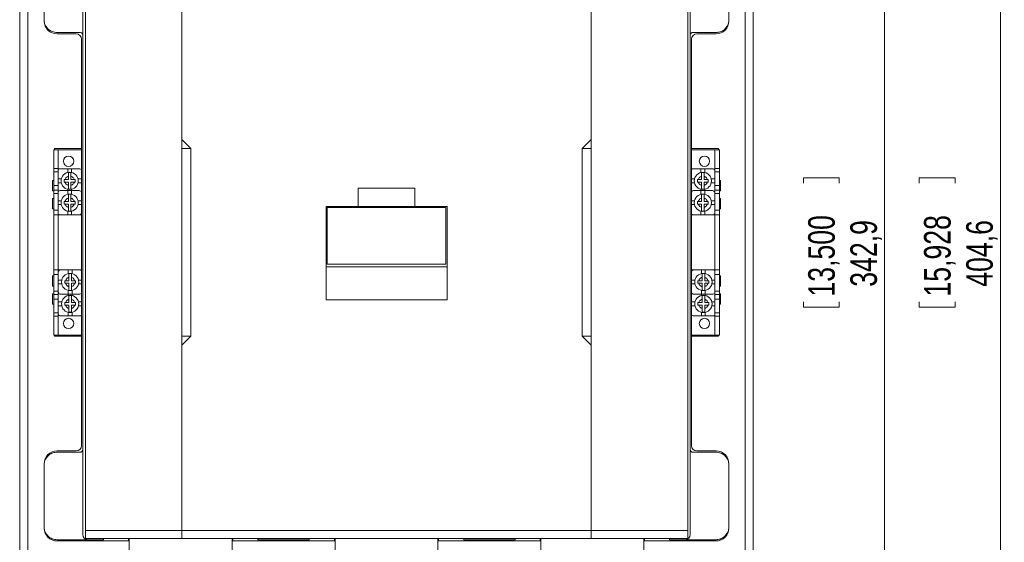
# Model space of a CAD drawing. Header units: millimetres. Extents: x 0 to 1189, y 0 to 841.
# Tile 4 of 10: x 172 to 427, y 495 to 631. Entities that reach past the tile are written whole.
import ezdxf

# ---------------------------------------------------------------- set-up
doc = ezdxf.new("R2010")
doc.units = ezdxf.units.MM
doc.styles.add('SLDTEXTSTYLE3', font='TXT', dxfattribs={"width": 0.75})
doc.dimstyles.new('SLDDIMSTYLE1', dxfattribs={"dimtxt": 6.879167, "dimasz": 6, "dimexe": 0, "dimexo": 0.0625, "dimgap": 1.719792, "dimtad": 2, "dimdec": 1, "dimlfac": 1.5, "dimrnd": 1e-09, "dimzin": 12, "dimdsep": 46, "dimtxsty": 'SLDTEXTSTYLE3', "dimblk1": 'CLOSED', "dimblk2": 'CLOSED', "dimsah": 1, "dimcen": 0.09, "dimadec": 0, "dimazin": 0, "dimtfac": 1, "dimtofl": 0, "dimtmove": 0, "dimatfit": 3, "dimldrblk": 'CLOSED', "dimfxl": 0, "dimtolj": 1, "dimtzin": 12, "dimarcsym": 0})

# ---------------------------------------------------------------- blocks, each defined once
blk = doc.blocks.new('_CLOSED')
at = {"color": 0, "linetype": 'ByBlock', "lineweight": -2}
for p, q in [((-1, 0.166667), (0, 0)), ((-1, 0.166667), (-1, -0.166667)), ((0, 0), (-1, -0.166667)), ((0, 0), (-1, 0))]:
    blk.add_line(p, q, dxfattribs=at)
blk = doc.blocks.new('*D8')
at = {"color": 7, "linetype": 'Continuous', "lineweight": 0}
for p, q in [((323.28, 687.34), (397.33, 687.34)), ((396.33, 687.34), (396.33, 458.74)), ((375.3, 589.73), (384.58, 589.73)), ((375.3, 589.73), (375.3, 588.34)), ((384.58, 589.73), (384.58, 588.34)), ((375.3, 556.22), (375.3, 557.61)), ((375.3, 556.22), (384.58, 556.22)), ((384.58, 556.22), (384.58, 557.61)), ((320.05, 458.74), (397.33, 458.74))]:
    blk.add_line(p, q, dxfattribs=at)
at = {"color": 7, "linetype": 'Continuous', "lineweight": 0, "xscale": 6, "yscale": 6}
for p, rotation in [((396.33, 687.34, 0.07), 90.0000000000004), ((396.33, 458.74, 0.07), 270.0000000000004)]:
    blk.add_blockref('_CLOSED', p, dxfattribs=dict(at, rotation=rotation))
at = {"color": 7, "linetype": 'Continuous', "lineweight": 0, "char_height": 6.879, "attachment_point": 1, "rotation": 90, "style": 'SLDTEXTSTYLE3'}
for s, insert in [('13,500', (376.54, 559)), ('342,9', (387.46, 561.55))]:
    blk.add_mtext(s, dxfattribs=dict(at, insert=insert))
blk = doc.blocks.new('*D9')
at = {"color": 7, "linetype": 'Continuous', "lineweight": 0}
for p, q in [((318.01, 708.74), (427.33, 708.74)), ((426.33, 708.74), (426.33, 439.03)), ((405.3, 589.73), (414.58, 589.73)), ((405.3, 589.73), (405.3, 588.34)), ((414.58, 589.73), (414.58, 588.34)), ((405.3, 556.22), (405.3, 557.61)), ((405.3, 556.22), (414.58, 556.22)), ((414.58, 556.22), (414.58, 557.61)), ((332.96, 439.03), (427.33, 439.03))]:
    blk.add_line(p, q, dxfattribs=at)
at = {"color": 7, "linetype": 'Continuous', "lineweight": 0, "xscale": 6, "yscale": 6}
for p, rotation in [((426.33, 708.74, 0.07), 90.0000000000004), ((426.33, 439.03, 0.07), 270.0000000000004)]:
    blk.add_blockref('_CLOSED', p, dxfattribs=dict(at, rotation=rotation))
at = {"color": 7, "linetype": 'Continuous', "lineweight": 0, "char_height": 6.879, "attachment_point": 1, "rotation": 90, "style": 'SLDTEXTSTYLE3'}
for s, insert in [('15,928', (406.54, 559)), ('404,6', (417.46, 561.55))]:
    blk.add_mtext(s, dxfattribs=dict(at, insert=insert))

msp = doc.modelspace()

# ---------------------------------------------------------------- linework, layer by layer
at = {"color": 7, "linetype": 'Continuous', "lineweight": 15}
for p, q in [((172.329, 666.376), (172.329, 481.709)), ((174.462, 666.376), (174.462, 481.709)), ((360.196, 481.709), (360.196, 666.376)), ((362.329, 481.709), (362.329, 666.376)), ((188.662, 497.368), (188.662, 648.717)), ((189.329, 647.709), (189.329, 498.376)), ((214.324, 599.709), (214.324, 647.709)), ((320.334, 647.709), (320.334, 599.709)), ((345.329, 647.709), (345.329, 498.376)), ((345.996, 648.717), (345.996, 497.368)), ((178.662, 630.717), (178.662, 646.717)), ((355.996, 646.717), (355.996, 630.717)), ((187.996, 627.384), (181.996, 627.384)), ((352.662, 627.384), (346.662, 627.384)), ((186.996, 627.043), (181.996, 627.043)), ((188.329, 520.376), (188.329, 625.709)), ((346.329, 625.709), (346.329, 520.376)), ((352.662, 627.043), (347.662, 627.043)), ((216.657, 597.376), (214.324, 599.709)), ((214.324, 599.709), (214.324, 597.376)), ((320.334, 599.709), (318, 597.376)), ((320.334, 599.709), (320.334, 597.376)), ((182.329, 597.043), (181.129, 597.043)), ((181.129, 597.043), (181.129, 592.176)), ((181.329, 597.376), (181.329, 597.043)), ((188.329, 597.376), (181.329, 597.376)), ((182.329, 592.176), (182.329, 597.043)), ((182.329, 592.176), (182.329, 597.043)), ((182.329, 597.043), (188.329, 597.043)), ((216.657, 597.376), (214.324, 597.376)), ((214.324, 597.376), (214.324, 548.709)), ((216.657, 548.709), (216.657, 597.376)), ((318, 597.376), (318, 548.709)), ((318, 597.376), (320.334, 597.376)), ((320.334, 597.376), (320.334, 548.709)), ((346.329, 597.376), (353.329, 597.376)), ((346.329, 597.043), (352.329, 597.043)), ((353.529, 597.043), (352.329, 597.043)), ((352.329, 592.176), (352.329, 597.043)), ((352.329, 597.043), (352.329, 592.176)), ((353.329, 597.376), (353.329, 597.043)), ((353.529, 592.176), (353.529, 597.043)), ((182.329, 592.176), (181.129, 592.176)), ((181.129, 592.176), (181.129, 591.301)), ((182.329, 591.301), (182.329, 592.176)), ((182.796, 592.109), (184.762, 592.109)), ((184.762, 591.153), (184.762, 592.109)), ((184.762, 592.109), (185.762, 592.109)), ((185.762, 592.109), (187.729, 592.109)), ((185.762, 592.109), (185.762, 591.153)), ((346.796, 592.109), (348.762, 592.109)), ((348.762, 591.153), (348.762, 592.109)), ((348.762, 592.109), (349.762, 592.109)), ((349.762, 592.109), (351.729, 592.109)), ((349.762, 592.109), (349.762, 591.153)), ((353.529, 592.176), (352.329, 592.176)), ((352.329, 592.176), (352.329, 591.301)), ((353.529, 591.301), (353.529, 592.176)), ((182.329, 591.301), (181.129, 591.301)), ((181.129, 591.301), (181.129, 587.736)), ((182.329, 587.736), (182.329, 591.301)), ((182.329, 589.476), (183.086, 589.476)), ((183.862, 588.643), (183.862, 589.309)), ((183.862, 589.309), (184.075, 589.309)), ((184.075, 589.309), (184.929, 589.309)), ((184.929, 589.309), (184.929, 590.164)), ((185.596, 590.164), (185.596, 589.309)), ((185.596, 589.309), (186.45, 589.309)), ((186.45, 589.309), (186.662, 589.309)), ((186.662, 589.309), (186.662, 588.643)), ((187.439, 589.476), (188.329, 589.476)), ((346.329, 589.476), (347.086, 589.476)), ((347.862, 588.643), (347.862, 589.309)), ((347.862, 589.309), (348.075, 589.309)), ((348.075, 589.309), (348.929, 589.309)), ((348.929, 589.309), (348.929, 590.164)), ((349.596, 590.164), (349.596, 589.309)), ((349.596, 589.309), (350.45, 589.309)), ((350.45, 589.309), (350.662, 589.309)), ((350.662, 589.309), (350.662, 588.643)), ((351.439, 589.476), (352.329, 589.476)), ((352.329, 591.301), (353.529, 591.301)), ((352.329, 591.301), (352.329, 587.736)), ((353.529, 587.736), (353.529, 591.301)), ((181.129, 589.043), (180.796, 589.043)), ((180.796, 589.043), (180.796, 586.376)), ((181.129, 587.736), (182.329, 587.736)), ((181.129, 587.736), (181.129, 586.576)), ((182.329, 586.576), (181.129, 586.576)), ((181.129, 586.576), (181.129, 585.695)), ((183.086, 588.476), (182.329, 588.476)), ((182.329, 587.736), (182.329, 586.576)), ((182.329, 585.695), (182.329, 586.576)), ((184.075, 588.643), (183.862, 588.643)), ((184.929, 588.643), (184.075, 588.643)), ((184.762, 586.443), (184.762, 586.799)), ((184.929, 587.789), (184.929, 588.643)), ((186.45, 588.643), (185.596, 588.643)), ((185.596, 588.643), (185.596, 587.789)), ((185.762, 586.799), (185.762, 586.443)), ((186.662, 588.643), (186.45, 588.643)), ((188.329, 588.476), (187.439, 588.476)), ((259.996, 587.043), (259.996, 582.376)), ((259.996, 587.043), (274.662, 587.043)), ((274.662, 587.043), (274.662, 582.376)), ((347.086, 588.476), (346.329, 588.476)), ((348.075, 588.643), (347.862, 588.643)), ((348.929, 588.643), (348.075, 588.643)), ((348.762, 586.443), (348.762, 586.799)), ((348.929, 587.789), (348.929, 588.643)), ((350.45, 588.643), (349.596, 588.643)), ((349.596, 588.643), (349.596, 587.789)), ((349.762, 586.799), (349.762, 586.443)), ((350.662, 588.643), (350.45, 588.643)), ((352.329, 588.476), (351.439, 588.476)), ((352.329, 587.736), (353.529, 587.736)), ((352.329, 586.576), (352.329, 587.736)), ((353.529, 586.576), (352.329, 586.576)), ((352.329, 586.576), (352.329, 585.695)), ((353.862, 589.043), (353.529, 589.043)), ((353.529, 586.576), (353.529, 587.736)), ((353.529, 585.695), (353.529, 586.576)), ((353.862, 586.376), (353.862, 589.043)), ((180.796, 586.376), (181.129, 586.376)), ((181.129, 584.376), (180.796, 584.376)), ((180.796, 584.376), (180.796, 581.709)), ((182.329, 585.695), (181.129, 585.695)), ((181.129, 585.695), (181.129, 581.401)), ((182.329, 581.401), (182.329, 585.695)), ((182.796, 586.443), (184.762, 586.443)), ((184.762, 585.486), (184.762, 586.443)), ((184.762, 586.443), (185.762, 586.443)), ((184.929, 583.643), (184.929, 584.497)), ((185.596, 584.497), (185.596, 583.643)), ((185.762, 586.443), (185.762, 585.486)), ((185.762, 586.443), (187.729, 586.443)), ((188.329, 586.219), (188.286, 586.143)), ((346.796, 586.443), (348.762, 586.443)), ((348.762, 585.486), (348.762, 586.443)), ((348.762, 586.443), (349.762, 586.443)), ((348.929, 583.643), (348.929, 584.497)), ((349.596, 584.497), (349.596, 583.643)), ((349.762, 586.443), (349.762, 585.486)), ((349.762, 586.443), (351.729, 586.443)), ((352.329, 586.219), (352.286, 586.143)), ((352.329, 585.695), (353.529, 585.695)), ((352.329, 585.695), (352.329, 581.401)), ((353.529, 586.376), (353.862, 586.376)), ((353.529, 581.401), (353.529, 585.695)), ((353.862, 584.376), (353.529, 584.376)), ((353.862, 581.709), (353.862, 584.376)), ((180.796, 581.709), (181.129, 581.709)), ((181.129, 581.401), (182.329, 581.401)), ((181.129, 581.401), (181.129, 580.176)), ((182.329, 583.809), (183.086, 583.809)), ((183.086, 582.809), (182.329, 582.809)), ((182.329, 581.401), (182.329, 580.176)), ((183.862, 582.976), (183.862, 583.643)), ((183.862, 583.643), (184.075, 583.643)), ((184.075, 582.976), (183.862, 582.976)), ((184.075, 583.643), (184.929, 583.643)), ((184.929, 582.976), (184.075, 582.976)), ((184.929, 582.122), (184.929, 582.976)), ((185.596, 583.643), (186.45, 583.643)), ((186.45, 582.976), (185.596, 582.976)), ((185.596, 582.976), (185.596, 582.122)), ((186.45, 583.643), (186.662, 583.643)), ((186.662, 582.976), (186.45, 582.976)), ((186.662, 583.643), (186.662, 582.976)), ((187.439, 583.809), (188.329, 583.809)), ((188.329, 582.809), (187.439, 582.809)), ((251.662, 582.376), (251.662, 566.709)), ((251.662, 582.376), (259.996, 582.376)), ((282.662, 582.051), (251.996, 582.051)), ((251.996, 582.051), (251.996, 567.384)), ((259.996, 582.376), (274.662, 582.376)), ((274.662, 582.376), (282.996, 582.376)), ((282.662, 567.384), (282.662, 582.051)), ((282.996, 582.376), (282.996, 566.709)), ((346.329, 583.809), (347.086, 583.809)), ((347.086, 582.809), (346.329, 582.809)), ((347.862, 582.976), (347.862, 583.643)), ((347.862, 583.643), (348.075, 583.643)), ((348.075, 582.976), (347.862, 582.976)), ((348.075, 583.643), (348.929, 583.643)), ((348.929, 582.976), (348.075, 582.976)), ((348.929, 582.122), (348.929, 582.976)), ((349.596, 583.643), (350.45, 583.643)), ((350.45, 582.976), (349.596, 582.976)), ((349.596, 582.976), (349.596, 582.122)), ((350.45, 583.643), (350.662, 583.643)), ((350.662, 582.976), (350.45, 582.976)), ((350.662, 583.643), (350.662, 582.976)), ((351.439, 583.809), (352.329, 583.809)), ((352.329, 582.809), (351.439, 582.809)), ((352.329, 581.401), (353.529, 581.401)), ((352.329, 580.176), (352.329, 581.401)), ((353.529, 581.709), (353.862, 581.709)), ((353.529, 580.176), (353.529, 581.401)), ((181.129, 580.176), (181.129, 565.909)), ((181.129, 580.176), (182.329, 580.176)), ((182.329, 580.309), (182.396, 580.309)), ((182.329, 565.909), (182.329, 580.176)), ((182.329, 580.176), (182.329, 565.909)), ((188.329, 580.176), (182.329, 580.176)), ((184.762, 580.176), (184.762, 581.133)), ((185.762, 581.133), (185.762, 580.176)), ((188.129, 580.309), (188.329, 580.309)), ((188.329, 580.443), (188.262, 580.443)), ((346.329, 580.309), (346.396, 580.309)), ((352.329, 580.176), (346.329, 580.176)), ((348.762, 580.176), (348.762, 581.133)), ((349.762, 581.133), (349.762, 580.176)), ((352.129, 580.309), (352.329, 580.309)), ((352.262, 580.443), (352.329, 580.443)), ((352.329, 580.176), (352.329, 565.909)), ((353.529, 580.176), (352.329, 580.176)), ((352.329, 565.909), (352.329, 580.176)), ((353.529, 565.909), (353.529, 580.176)), ((251.662, 566.709), (251.662, 558.153)), ((251.662, 566.709), (282.996, 566.709)), ((251.996, 567.384), (282.662, 567.384)), ((282.996, 566.709), (282.996, 558.153)), ((181.129, 564.376), (180.796, 564.376)), ((180.796, 564.376), (180.796, 561.709)), ((181.129, 565.909), (182.329, 565.909)), ((181.129, 565.909), (181.129, 564.685)), ((182.329, 564.685), (181.129, 564.685)), ((181.129, 564.685), (181.129, 560.391)), ((182.329, 565.909), (182.329, 564.685)), ((182.329, 565.909), (188.329, 565.909)), ((182.529, 565.776), (182.329, 565.776)), ((182.396, 565.643), (182.329, 565.643)), ((182.329, 560.391), (182.329, 564.685)), ((184.896, 564.953), (184.896, 565.909)), ((185.062, 563.109), (185.062, 563.964)), ((185.729, 563.964), (185.729, 563.109)), ((185.896, 565.909), (185.896, 564.953)), ((188.329, 565.776), (188.262, 565.776)), ((346.329, 565.909), (352.329, 565.909)), ((346.529, 565.776), (346.329, 565.776)), ((346.329, 565.643), (346.396, 565.643)), ((348.896, 564.953), (348.896, 565.909)), ((349.062, 563.109), (349.062, 563.964)), ((349.729, 563.964), (349.729, 563.109)), ((349.896, 565.909), (349.896, 564.953)), ((352.329, 565.776), (352.262, 565.776)), ((353.529, 565.909), (352.329, 565.909)), ((352.329, 564.685), (352.329, 565.909)), ((353.529, 564.685), (352.329, 564.685)), ((352.329, 564.685), (352.329, 560.391)), ((353.529, 564.685), (353.529, 565.909)), ((353.529, 560.391), (353.529, 564.685)), ((353.862, 564.376), (353.529, 564.376)), ((353.862, 561.709), (353.862, 564.376)), ((180.796, 561.709), (181.129, 561.709)), ((182.329, 563.276), (183.219, 563.276)), ((183.219, 562.276), (182.329, 562.276)), ((183.996, 562.443), (183.996, 563.109)), ((183.996, 563.109), (184.208, 563.109)), ((184.208, 562.443), (183.996, 562.443)), ((184.208, 563.109), (185.062, 563.109)), ((185.062, 562.443), (184.208, 562.443)), ((185.062, 561.589), (185.062, 562.443)), ((185.729, 563.109), (186.583, 563.109)), ((186.583, 562.443), (185.729, 562.443)), ((185.729, 562.443), (185.729, 561.589)), ((186.583, 563.109), (186.796, 563.109)), ((186.796, 562.443), (186.583, 562.443)), ((186.796, 563.109), (186.796, 562.443)), ((187.572, 563.276), (188.329, 563.276)), ((188.329, 562.276), (187.572, 562.276)), ((346.329, 563.276), (347.219, 563.276)), ((347.219, 562.276), (346.329, 562.276)), ((347.996, 562.443), (347.996, 563.109)), ((347.996, 563.109), (348.208, 563.109)), ((348.208, 562.443), (347.996, 562.443)), ((348.208, 563.109), (349.062, 563.109)), ((349.062, 562.443), (348.208, 562.443)), ((349.062, 561.589), (349.062, 562.443)), ((349.729, 563.109), (350.583, 563.109)), ((350.583, 562.443), (349.729, 562.443)), ((349.729, 562.443), (349.729, 561.589)), ((350.583, 563.109), (350.796, 563.109)), ((350.796, 562.443), (350.583, 562.443)), ((350.796, 563.109), (350.796, 562.443)), ((351.572, 563.276), (352.329, 563.276)), ((352.329, 562.276), (351.572, 562.276)), ((353.529, 561.709), (353.862, 561.709)), ((181.129, 559.709), (180.796, 559.709)), ((180.796, 559.709), (180.796, 557.043)), ((182.329, 560.391), (181.129, 560.391)), ((181.129, 560.391), (181.129, 559.509)), ((181.129, 559.509), (182.329, 559.509)), ((181.129, 559.509), (181.129, 558.349)), ((182.329, 559.509), (182.329, 560.391)), ((182.329, 559.867), (182.372, 559.943)), ((182.329, 559.509), (182.329, 558.349)), ((184.896, 559.643), (182.929, 559.643)), ((184.896, 559.643), (184.896, 560.599)), ((184.896, 559.286), (184.896, 559.643)), ((185.896, 559.643), (184.896, 559.643)), ((185.896, 560.599), (185.896, 559.643)), ((185.896, 559.643), (185.896, 559.286)), ((187.862, 559.643), (185.896, 559.643)), ((346.329, 559.867), (346.372, 559.943)), ((348.896, 559.643), (346.929, 559.643)), ((348.896, 559.643), (348.896, 560.599)), ((349.896, 559.643), (348.896, 559.643)), ((348.896, 559.286), (348.896, 559.643)), ((349.896, 560.599), (349.896, 559.643)), ((351.862, 559.643), (349.896, 559.643)), ((349.896, 559.643), (349.896, 559.286)), ((352.329, 560.391), (353.529, 560.391)), ((352.329, 560.391), (352.329, 559.509)), ((352.329, 559.509), (353.529, 559.509)), ((352.329, 558.349), (352.329, 559.509)), ((353.529, 559.509), (353.529, 560.391)), ((353.862, 559.709), (353.529, 559.709)), ((353.529, 558.349), (353.529, 559.509)), ((353.862, 557.043), (353.862, 559.709)), ((180.796, 557.043), (181.129, 557.043)), ((182.329, 558.349), (181.129, 558.349)), ((181.129, 558.349), (181.129, 554.785)), ((182.329, 554.785), (182.329, 558.349)), ((182.329, 557.609), (183.219, 557.609)), ((183.219, 556.609), (182.329, 556.609)), ((183.996, 556.776), (183.996, 557.443)), ((183.996, 557.443), (184.208, 557.443)), ((184.208, 556.776), (183.996, 556.776)), ((184.208, 557.443), (185.062, 557.443)), ((185.062, 556.776), (184.208, 556.776)), ((185.062, 557.443), (185.062, 558.297)), ((185.062, 555.922), (185.062, 556.776)), ((185.729, 558.297), (185.729, 557.443)), ((185.729, 557.443), (186.583, 557.443)), ((186.583, 556.776), (185.729, 556.776)), ((185.729, 556.776), (185.729, 555.922)), ((186.583, 557.443), (186.796, 557.443)), ((186.796, 556.776), (186.583, 556.776)), ((186.796, 557.443), (186.796, 556.776)), ((187.572, 557.609), (188.329, 557.609)), ((188.329, 556.609), (187.572, 556.609)), ((251.662, 558.153), (282.996, 558.153)), ((346.329, 557.609), (347.219, 557.609)), ((347.219, 556.609), (346.329, 556.609)), ((347.996, 556.776), (347.996, 557.443)), ((347.996, 557.443), (348.208, 557.443)), ((348.208, 556.776), (347.996, 556.776)), ((348.208, 557.443), (349.062, 557.443)), ((349.062, 556.776), (348.208, 556.776)), ((349.062, 557.443), (349.062, 558.297)), ((349.062, 555.922), (349.062, 556.776)), ((349.729, 558.297), (349.729, 557.443)), ((349.729, 557.443), (350.583, 557.443)), ((350.583, 556.776), (349.729, 556.776)), ((349.729, 556.776), (349.729, 555.922)), ((350.583, 557.443), (350.796, 557.443)), ((350.796, 556.776), (350.583, 556.776)), ((350.796, 557.443), (350.796, 556.776)), ((351.572, 557.609), (352.329, 557.609)), ((352.329, 556.609), (351.572, 556.609)), ((353.529, 558.349), (352.329, 558.349)), ((352.329, 558.349), (352.329, 554.785)), ((353.529, 554.785), (353.529, 558.349)), ((353.529, 557.043), (353.862, 557.043)), ((182.329, 554.785), (181.129, 554.785)), ((181.129, 554.785), (181.129, 553.909)), ((181.129, 553.909), (182.329, 553.909)), ((181.129, 553.909), (181.129, 549.043)), ((182.329, 553.909), (182.329, 554.785)), ((182.329, 553.909), (182.329, 549.043)), ((182.329, 549.043), (182.329, 553.909)), ((184.896, 553.976), (182.929, 553.976)), ((184.896, 553.976), (184.896, 554.933)), ((185.896, 553.976), (184.896, 553.976)), ((185.896, 554.933), (185.896, 553.976)), ((187.862, 553.976), (185.896, 553.976)), ((348.896, 553.976), (346.929, 553.976)), ((348.896, 553.976), (348.896, 554.933)), ((349.896, 553.976), (348.896, 553.976)), ((349.896, 554.933), (349.896, 553.976)), ((351.862, 553.976), (349.896, 553.976)), ((352.329, 554.785), (353.529, 554.785)), ((352.329, 554.785), (352.329, 553.909)), ((352.329, 553.909), (353.529, 553.909)), ((352.329, 553.909), (352.329, 549.043)), ((352.329, 553.909), (352.329, 549.043)), ((353.529, 553.909), (353.529, 554.785)), ((353.529, 549.043), (353.529, 553.909)), ((181.129, 549.043), (182.329, 549.043)), ((181.329, 549.043), (181.329, 548.709)), ((188.329, 548.709), (181.329, 548.709)), ((188.329, 549.043), (182.329, 549.043)), ((214.324, 546.376), (216.657, 548.709)), ((216.657, 548.709), (214.324, 548.709)), ((214.324, 548.709), (214.324, 546.376)), ((318, 548.709), (320.334, 546.376)), ((318, 548.709), (320.334, 548.709)), ((320.334, 548.709), (320.334, 546.376)), ((352.329, 549.043), (346.329, 549.043)), ((353.329, 548.709), (346.329, 548.709)), ((352.329, 549.043), (353.529, 549.043)), ((353.329, 549.043), (353.329, 548.709)), ((214.324, 498.376), (214.324, 546.376)), ((320.334, 546.376), (320.334, 498.376)), ((181.996, 519.043), (186.996, 519.043)), ((181.996, 518.701), (187.996, 518.701)), ((346.662, 518.701), (352.662, 518.701)), ((347.662, 519.043), (352.662, 519.043)), ((178.662, 499.368), (178.662, 515.368)), ((355.996, 515.368), (355.996, 499.368)), ((189.329, 498.376), (214.324, 498.376)), ((189.329, 498.376), (189.329, 496.376)), ((320.334, 498.376), (214.324, 498.376)), ((214.324, 498.376), (214.324, 496.376)), ((320.334, 498.376), (320.334, 496.376)), ((320.334, 498.376), (345.329, 498.376)), ((345.329, 498.376), (345.329, 496.376)), ((189.996, 496.035), (181.996, 496.035)), ((200.496, 495.709), (181.996, 495.709)), ((189.329, 496.376), (214.324, 496.376)), ((193.996, 496.035), (189.996, 496.035)), ((193.996, 496.035), (193.996, 496.376)), ((200.496, 495.709), (200.496, 496.376)), ((200.662, 495.709), (200.496, 495.709)), ((200.662, 469.709), (200.662, 496.376)), ((214.324, 496.376), (320.334, 496.376)), ((227.329, 496.376), (227.329, 491.709)), ((227.496, 495.709), (227.329, 495.709)), ((227.496, 496.376), (227.496, 495.709)), ((253.829, 495.709), (227.496, 495.709)), ((233.996, 496.376), (233.996, 496.035)), ((247.329, 496.035), (233.996, 496.035)), ((247.329, 496.035), (247.329, 496.376)), ((253.829, 495.709), (253.829, 496.376)), ((253.996, 495.709), (253.829, 495.709)), ((253.996, 469.709), (253.996, 496.376)), ((280.662, 496.376), (280.662, 491.709)), ((280.829, 495.709), (280.662, 495.709)), ((280.829, 496.376), (280.829, 495.709)), ((307.162, 495.709), (280.829, 495.709)), ((287.329, 496.376), (287.329, 496.035)), ((300.662, 496.035), (287.329, 496.035)), ((300.662, 496.035), (300.662, 496.376)), ((307.162, 495.709), (307.162, 496.376)), ((307.329, 495.709), (307.162, 495.709)), ((307.329, 469.709), (307.329, 496.376)), ((320.334, 496.376), (345.329, 496.376)), ((333.996, 496.376), (333.996, 491.709)), ((334.162, 495.709), (333.996, 495.709)), ((334.162, 496.376), (334.162, 495.709)), ((352.662, 495.709), (334.162, 495.709)), ((340.662, 496.035), (340.662, 496.376)), ((344.662, 496.035), (340.662, 496.035)), ((352.662, 496.035), (344.662, 496.035))]:
    msp.add_line(p, q, dxfattribs=at)
for centre, radius in [((184.996, 594.043), 1.333), ((349.662, 594.043), 1.333), ((185.262, 588.976), 2.233), ((349.262, 588.976), 2.233), ((185.262, 583.309), 2.233), ((349.262, 583.309), 2.233), ((185.396, 562.776), 2.233), ((349.396, 562.776), 2.233), ((185.396, 557.109), 2.233), ((349.396, 557.109), 2.233), ((184.996, 552.043), 1.333), ((349.662, 552.043), 1.333)]:
    msp.add_circle(centre, radius, dxfattribs=at)
for centre, radius, start, end in [((181.996, 630.376), 3.333, 180, 270), ((352.662, 630.376), 3.333, 270, 0), ((186.996, 625.709), 1.333, 0, 90), ((347.662, 625.709), 1.333, 90, 180), ((182.796, 591.443), 0.667, 90, 134.427), ((187.729, 591.443), 0.667, 25.84193, 90), ((346.796, 591.443), 0.667, 90, 134.427), ((351.729, 591.443), 0.667, 25.84193, 90), ((185.262, 588.976), 2.176, 81.18896, 98.81104), ((349.262, 588.976), 2.176, 81.18896, 98.81104), ((185.262, 588.976), 2.176, 261.18896, 278.81104), ((349.262, 588.976), 2.176, 261.18896, 278.81104), ((182.796, 585.776), 0.667, 90, 134.427), ((185.262, 583.309), 2.176, 81.18896, 98.81104), ((187.729, 585.776), 0.667, 25.84193, 90), ((346.796, 585.776), 0.667, 90, 134.427), ((349.262, 583.309), 2.176, 81.18896, 98.81104), ((351.729, 585.776), 0.667, 25.84193, 90), ((182.796, 580.843), 0.667, 225.573, 270), ((185.262, 583.309), 2.176, 261.18896, 278.81104), ((187.729, 580.843), 0.667, 270, 334.15807), ((346.796, 580.843), 0.667, 225.573, 270), ((349.262, 583.309), 2.176, 261.18896, 278.81104), ((351.729, 580.843), 0.667, 270, 334.15807), ((182.929, 565.243), 0.667, 90, 154.15807), ((185.396, 562.776), 2.176, 81.18896, 98.81104), ((187.862, 565.243), 0.667, 45.573, 90), ((346.929, 565.243), 0.667, 90, 154.15807), ((349.396, 562.776), 2.176, 81.18896, 98.81104), ((351.862, 565.243), 0.667, 45.573, 90), ((182.929, 560.309), 0.667, 205.84193, 270), ((185.396, 562.776), 2.176, 261.18896, 278.81104), ((185.396, 557.109), 2.176, 81.18896, 98.81104), ((187.862, 560.309), 0.667, 270, 314.427), ((346.929, 560.309), 0.667, 205.84193, 270), ((349.396, 562.776), 2.176, 261.18896, 278.81104), ((349.396, 557.109), 2.176, 81.18896, 98.81104), ((351.862, 560.309), 0.667, 270, 314.427), ((182.929, 554.643), 0.667, 205.84193, 270), ((185.396, 557.109), 2.176, 261.18896, 278.81104), ((187.862, 554.643), 0.667, 270, 314.427), ((346.929, 554.643), 0.667, 205.84193, 270), ((349.396, 557.109), 2.176, 261.18896, 278.81104), ((351.862, 554.643), 0.667, 270, 314.427), ((186.996, 520.376), 1.333, 270, 0), ((347.662, 520.376), 1.333, 180, 270), ((181.996, 515.709), 3.333, 90, 180), ((352.662, 515.709), 3.333, 0, 90), ((181.996, 499.043), 3.333, 180, 270), ((189.996, 497.368), 1.333, 180, 270), ((344.662, 497.368), 1.333, 270, 0), ((352.662, 499.043), 3.333, 270, 0)]:
    msp.add_arc(centre, radius, start, end, dxfattribs=at)
for points, knots in [([(181.996, 627.384), (181.574, 627.432), (180.733, 627.526), (179.722, 628.191), (179.048, 629.055), (178.711, 629.935), (178.676, 630.488), (178.662, 630.717)], [0, 0, 0, 0, 0.2483192, 0.4962297, 0.7102478, 0.879585, 1, 1, 1, 1]), ([(355.996, 630.717), (355.969, 630.401), (355.915, 629.77), (355.48, 628.843), (354.768, 628.054), (353.781, 627.494), (353.027, 627.42), (352.662, 627.384)], [0, 0, 0, 0, 0.16554572, 0.33030294, 0.55603221, 0.7848849, 1, 1, 1, 1]), ([(187.996, 627.384), (188.07, 627.377), (188.22, 627.362), (188.42, 627.247), (188.571, 627.078), (188.651, 626.891), (188.659, 626.767), (188.662, 626.717)], [0, 0, 0, 0, 0.2146377, 0.429279, 0.6438118, 0.8584005, 1, 1, 1, 1]), ([(345.996, 626.717), (346.003, 626.792), (346.018, 626.942), (346.133, 627.142), (346.302, 627.293), (346.489, 627.373), (346.613, 627.381), (346.662, 627.384)], [0, 0, 0, 0, 0.2146483, 0.4293004, 0.6439391, 0.8584986, 1, 1, 1, 1]), ([(184.075, 589.309), (184.11, 589.407), (184.182, 589.606), (184.381, 589.857), (184.633, 590.057), (184.831, 590.128), (184.929, 590.164)], [0, 0, 0, 0, 0.2458584, 0.4999961, 0.7541369, 1, 1, 1, 1]), ([(184.929, 590.164), (184.929, 590.285), (184.929, 590.525), (184.929, 590.836), (184.929, 591.034), (184.929, 591.102), (184.929, 591.127)], [0, 0, 0, 0, 0.291579, 0.57566138, 0.85023116, 1, 1, 1, 1]), ([(185.596, 591.127), (185.596, 591.078), (185.596, 590.982), (185.596, 590.719), (185.596, 590.435), (185.596, 590.243), (185.596, 590.164)], [0, 0, 0, 0, 0.2691577, 0.5382456, 0.809452, 1, 1, 1, 1]), ([(185.596, 590.164), (185.693, 590.128), (185.892, 590.057), (186.143, 589.857), (186.343, 589.606), (186.414, 589.407), (186.45, 589.309)], [0, 0, 0, 0, 0.245864, 0.500004, 0.7541416, 1, 1, 1, 1]), ([(348.075, 589.309), (348.11, 589.407), (348.182, 589.606), (348.381, 589.857), (348.633, 590.057), (348.831, 590.128), (348.929, 590.164)], [0, 0, 0, 0, 0.2458547, 0.49999483, 0.75413496, 1, 1, 1, 1]), ([(348.929, 590.164), (348.929, 590.285), (348.929, 590.525), (348.929, 590.836), (348.929, 591.034), (348.929, 591.102), (348.929, 591.127)], [0, 0, 0, 0, 0.291579, 0.57566138, 0.85023116, 1, 1, 1, 1]), ([(349.596, 591.127), (349.596, 591.078), (349.596, 590.982), (349.596, 590.719), (349.596, 590.435), (349.596, 590.243), (349.596, 590.164)], [0, 0, 0, 0, 0.2691577, 0.5382456, 0.809452, 1, 1, 1, 1]), ([(349.596, 590.164), (349.693, 590.128), (349.892, 590.057), (350.143, 589.857), (350.343, 589.606), (350.414, 589.407), (350.45, 589.309)], [0, 0, 0, 0, 0.24586353, 0.5000021, 0.75414067, 1, 1, 1, 1]), ([(184.929, 587.789), (184.831, 587.824), (184.633, 587.895), (184.381, 588.095), (184.182, 588.347), (184.11, 588.545), (184.075, 588.643)], [0, 0, 0, 0, 0.2458613, 0.5000003, 0.7541361, 1, 1, 1, 1]), ([(184.929, 586.826), (184.929, 586.874), (184.929, 586.97), (184.929, 587.233), (184.929, 587.518), (184.929, 587.709), (184.929, 587.789)], [0, 0, 0, 0, 0.2691593, 0.5382428, 0.8094509, 1, 1, 1, 1]), ([(186.45, 588.643), (186.414, 588.545), (186.343, 588.347), (186.143, 588.095), (185.892, 587.895), (185.693, 587.824), (185.596, 587.789)], [0, 0, 0, 0, 0.2458639, 0.4999996, 0.7541378, 1, 1, 1, 1]), ([(185.596, 587.789), (185.596, 587.667), (185.596, 587.427), (185.596, 587.116), (185.596, 586.918), (185.596, 586.85), (185.596, 586.826)], [0, 0, 0, 0, 0.2915729, 0.57565702, 0.85023363, 1, 1, 1, 1]), ([(348.929, 587.789), (348.831, 587.824), (348.633, 587.895), (348.381, 588.095), (348.182, 588.347), (348.11, 588.545), (348.075, 588.643)], [0, 0, 0, 0, 0.24586325, 0.50000153, 0.75413982, 1, 1, 1, 1]), ([(348.929, 586.826), (348.929, 586.874), (348.929, 586.97), (348.929, 587.233), (348.929, 587.518), (348.929, 587.709), (348.929, 587.789)], [0, 0, 0, 0, 0.2691593, 0.5382428, 0.8094509, 1, 1, 1, 1]), ([(350.45, 588.643), (350.414, 588.545), (350.343, 588.347), (350.143, 588.095), (349.892, 587.895), (349.693, 587.824), (349.596, 587.789)], [0, 0, 0, 0, 0.2458648, 0.5000015, 0.7541383, 1, 1, 1, 1]), ([(349.596, 587.789), (349.596, 587.667), (349.596, 587.427), (349.596, 587.116), (349.596, 586.918), (349.596, 586.85), (349.596, 586.826)], [0, 0, 0, 0, 0.2915729, 0.57565702, 0.85023363, 1, 1, 1, 1]), ([(184.075, 583.643), (184.11, 583.74), (184.182, 583.939), (184.381, 584.19), (184.633, 584.39), (184.831, 584.462), (184.929, 584.497)], [0, 0, 0, 0, 0.2458639, 0.4999997, 0.7541387, 1, 1, 1, 1]), ([(184.929, 584.497), (184.929, 584.618), (184.929, 584.858), (184.929, 585.169), (184.929, 585.367), (184.929, 585.436), (184.929, 585.46)], [0, 0, 0, 0, 0.2915732, 0.575657, 0.8502302, 1, 1, 1, 1]), ([(185.596, 585.46), (185.596, 585.412), (185.596, 585.315), (185.596, 585.052), (185.596, 584.768), (185.596, 584.576), (185.596, 584.497)], [0, 0, 0, 0, 0.2691622, 0.538245, 0.8094509, 1, 1, 1, 1]), ([(185.596, 584.497), (185.693, 584.462), (185.892, 584.39), (186.143, 584.19), (186.343, 583.939), (186.414, 583.74), (186.45, 583.643)], [0, 0, 0, 0, 0.2458622, 0.5000004, 0.7541361, 1, 1, 1, 1]), ([(348.075, 583.643), (348.11, 583.74), (348.182, 583.939), (348.381, 584.19), (348.633, 584.39), (348.831, 584.462), (348.929, 584.497)], [0, 0, 0, 0, 0.24586018, 0.49999847, 0.75413675, 1, 1, 1, 1]), ([(348.929, 584.497), (348.929, 584.618), (348.929, 584.858), (348.929, 585.169), (348.929, 585.367), (348.929, 585.436), (348.929, 585.46)], [0, 0, 0, 0, 0.2915732, 0.575657, 0.8502302, 1, 1, 1, 1]), ([(349.596, 585.46), (349.596, 585.412), (349.596, 585.315), (349.596, 585.052), (349.596, 584.768), (349.596, 584.576), (349.596, 584.497)], [0, 0, 0, 0, 0.2691622, 0.538245, 0.8094509, 1, 1, 1, 1]), ([(349.596, 584.497), (349.693, 584.462), (349.892, 584.39), (350.143, 584.19), (350.343, 583.939), (350.414, 583.74), (350.45, 583.643)], [0, 0, 0, 0, 0.24586174, 0.49999847, 0.75413519, 1, 1, 1, 1]), ([(184.929, 582.122), (184.831, 582.157), (184.633, 582.229), (184.381, 582.429), (184.182, 582.68), (184.11, 582.878), (184.075, 582.976)], [0, 0, 0, 0, 0.2458628, 0.4999984, 0.7541419, 1, 1, 1, 1]), ([(184.929, 581.159), (184.929, 581.207), (184.929, 581.304), (184.929, 581.567), (184.929, 581.851), (184.929, 582.043), (184.929, 582.122)], [0, 0, 0, 0, 0.2691602, 0.538241, 0.8094523, 1, 1, 1, 1]), ([(186.45, 582.976), (186.414, 582.878), (186.343, 582.68), (186.143, 582.429), (185.892, 582.229), (185.693, 582.157), (185.596, 582.122)], [0, 0, 0, 0, 0.245858, 0.5000015, 0.7541364, 1, 1, 1, 1]), ([(185.596, 582.122), (185.596, 582), (185.596, 581.76), (185.596, 581.45), (185.596, 581.252), (185.596, 581.183), (185.596, 581.159)], [0, 0, 0, 0, 0.2915793, 0.5756613, 0.8502277, 1, 1, 1, 1]), ([(348.929, 582.122), (348.831, 582.157), (348.633, 582.229), (348.381, 582.429), (348.182, 582.68), (348.11, 582.878), (348.075, 582.976)], [0, 0, 0, 0, 0.2458647, 0.4999996, 0.7541457, 1, 1, 1, 1]), ([(348.929, 581.159), (348.929, 581.207), (348.929, 581.304), (348.929, 581.567), (348.929, 581.851), (348.929, 582.043), (348.929, 582.122)], [0, 0, 0, 0, 0.2691602, 0.538241, 0.8094523, 1, 1, 1, 1]), ([(350.45, 582.976), (350.414, 582.878), (350.343, 582.68), (350.143, 582.429), (349.892, 582.229), (349.693, 582.157), (349.596, 582.122)], [0, 0, 0, 0, 0.24585897, 0.50000343, 0.75413683, 1, 1, 1, 1]), ([(349.596, 582.122), (349.596, 582), (349.596, 581.76), (349.596, 581.45), (349.596, 581.252), (349.596, 581.183), (349.596, 581.159)], [0, 0, 0, 0, 0.2915793, 0.5756613, 0.8502277, 1, 1, 1, 1]), ([(184.208, 563.109), (184.243, 563.207), (184.315, 563.406), (184.515, 563.657), (184.766, 563.857), (184.965, 563.928), (185.062, 563.964)], [0, 0, 0, 0, 0.24586367, 0.5000002, 0.75413853, 1, 1, 1, 1]), ([(185.062, 563.964), (185.062, 564.085), (185.062, 564.325), (185.062, 564.636), (185.062, 564.834), (185.062, 564.902), (185.062, 564.927)], [0, 0, 0, 0, 0.29157374, 0.575658, 0.85022655, 1, 1, 1, 1]), ([(185.729, 564.927), (185.729, 564.878), (185.729, 564.782), (185.729, 564.519), (185.729, 564.235), (185.729, 564.043), (185.729, 563.964)], [0, 0, 0, 0, 0.2691622, 0.538245, 0.8094509, 1, 1, 1, 1]), ([(185.729, 563.964), (185.827, 563.928), (186.025, 563.857), (186.276, 563.657), (186.476, 563.406), (186.548, 563.207), (186.583, 563.109)], [0, 0, 0, 0, 0.2458622, 0.5000004, 0.7541361, 1, 1, 1, 1]), ([(348.208, 563.109), (348.243, 563.207), (348.315, 563.406), (348.515, 563.657), (348.766, 563.857), (348.965, 563.928), (349.062, 563.964)], [0, 0, 0, 0, 0.24586018, 0.49999847, 0.75413675, 1, 1, 1, 1]), ([(349.062, 563.964), (349.062, 564.085), (349.062, 564.325), (349.062, 564.636), (349.062, 564.834), (349.062, 564.902), (349.062, 564.927)], [0, 0, 0, 0, 0.29157374, 0.575658, 0.85022655, 1, 1, 1, 1]), ([(349.729, 564.927), (349.729, 564.878), (349.729, 564.782), (349.729, 564.519), (349.729, 564.235), (349.729, 564.043), (349.729, 563.964)], [0, 0, 0, 0, 0.2691622, 0.538245, 0.8094509, 1, 1, 1, 1]), ([(349.729, 563.964), (349.827, 563.928), (350.025, 563.857), (350.276, 563.657), (350.476, 563.406), (350.548, 563.207), (350.583, 563.109)], [0, 0, 0, 0, 0.24586174, 0.49999847, 0.75413519, 1, 1, 1, 1]), ([(185.062, 561.589), (184.965, 561.624), (184.766, 561.696), (184.515, 561.895), (184.315, 562.147), (184.243, 562.345), (184.208, 562.443)], [0, 0, 0, 0, 0.2458629, 0.4999979, 0.7541422, 1, 1, 1, 1]), ([(185.062, 560.626), (185.062, 560.674), (185.062, 560.77), (185.062, 561.033), (185.062, 561.318), (185.062, 561.509), (185.062, 561.589)], [0, 0, 0, 0, 0.2691602, 0.538241, 0.8094523, 1, 1, 1, 1]), ([(186.583, 562.443), (186.548, 562.345), (186.476, 562.147), (186.276, 561.895), (186.025, 561.696), (185.827, 561.624), (185.729, 561.589)], [0, 0, 0, 0, 0.245858, 0.5000015, 0.7541364, 1, 1, 1, 1]), ([(185.729, 561.589), (185.729, 561.467), (185.729, 561.227), (185.729, 560.916), (185.729, 560.718), (185.729, 560.65), (185.729, 560.626)], [0, 0, 0, 0, 0.2915793, 0.5756613, 0.8502277, 1, 1, 1, 1]), ([(349.062, 561.589), (348.965, 561.624), (348.766, 561.696), (348.515, 561.895), (348.315, 562.147), (348.243, 562.345), (348.208, 562.443)], [0, 0, 0, 0, 0.2458647, 0.4999996, 0.7541457, 1, 1, 1, 1]), ([(349.062, 560.626), (349.062, 560.674), (349.062, 560.77), (349.062, 561.033), (349.062, 561.318), (349.062, 561.509), (349.062, 561.589)], [0, 0, 0, 0, 0.2691602, 0.538241, 0.8094523, 1, 1, 1, 1]), ([(350.583, 562.443), (350.548, 562.345), (350.476, 562.147), (350.276, 561.895), (350.025, 561.696), (349.827, 561.624), (349.729, 561.589)], [0, 0, 0, 0, 0.24585897, 0.50000343, 0.75413683, 1, 1, 1, 1]), ([(349.729, 561.589), (349.729, 561.467), (349.729, 561.227), (349.729, 560.916), (349.729, 560.718), (349.729, 560.65), (349.729, 560.626)], [0, 0, 0, 0, 0.2915793, 0.5756613, 0.8502277, 1, 1, 1, 1]), ([(185.062, 558.297), (185.062, 558.418), (185.062, 558.658), (185.062, 558.969), (185.062, 559.167), (185.062, 559.236), (185.062, 559.26)], [0, 0, 0, 0, 0.2915762, 0.5756597, 0.8502306, 1, 1, 1, 1]), ([(185.729, 559.26), (185.729, 559.212), (185.729, 559.115), (185.729, 558.852), (185.729, 558.568), (185.729, 558.376), (185.729, 558.297)], [0, 0, 0, 0, 0.2691585, 0.5382442, 0.8094514, 1, 1, 1, 1]), ([(349.062, 558.297), (349.062, 558.418), (349.062, 558.658), (349.062, 558.969), (349.062, 559.167), (349.062, 559.236), (349.062, 559.26)], [0, 0, 0, 0, 0.2915762, 0.5756597, 0.8502306, 1, 1, 1, 1]), ([(349.729, 559.26), (349.729, 559.212), (349.729, 559.115), (349.729, 558.852), (349.729, 558.568), (349.729, 558.376), (349.729, 558.297)], [0, 0, 0, 0, 0.2691585, 0.5382442, 0.8094514, 1, 1, 1, 1]), ([(184.208, 557.443), (184.243, 557.54), (184.315, 557.739), (184.515, 557.99), (184.766, 558.19), (184.965, 558.262), (185.062, 558.297)], [0, 0, 0, 0, 0.2458611, 0.4999988, 0.7541359, 1, 1, 1, 1]), ([(185.062, 555.922), (184.965, 555.957), (184.766, 556.029), (184.515, 556.229), (184.315, 556.48), (184.243, 556.678), (184.208, 556.776)], [0, 0, 0, 0, 0.2458621, 0.4999986, 0.7541357, 1, 1, 1, 1]), ([(185.062, 554.959), (185.062, 555.007), (185.062, 555.104), (185.062, 555.367), (185.062, 555.651), (185.062, 555.843), (185.062, 555.922)], [0, 0, 0, 0, 0.26915826, 0.53824071, 0.80944765, 1, 1, 1, 1]), ([(185.729, 558.297), (185.827, 558.262), (186.025, 558.19), (186.276, 557.99), (186.476, 557.739), (186.548, 557.54), (186.583, 557.443)], [0, 0, 0, 0, 0.2458649, 0.5000017, 0.7541386, 1, 1, 1, 1]), ([(186.583, 556.776), (186.548, 556.678), (186.476, 556.48), (186.276, 556.229), (186.025, 556.029), (185.827, 555.957), (185.729, 555.922)], [0, 0, 0, 0, 0.2458645, 0.5000008, 0.7541372, 1, 1, 1, 1]), ([(185.729, 555.922), (185.729, 555.8), (185.729, 555.56), (185.729, 555.25), (185.729, 555.052), (185.729, 554.983), (185.729, 554.959)], [0, 0, 0, 0, 0.2915759, 0.5756592, 0.8502324, 1, 1, 1, 1]), ([(348.208, 557.443), (348.243, 557.54), (348.315, 557.739), (348.515, 557.99), (348.766, 558.19), (348.965, 558.262), (349.062, 558.297)], [0, 0, 0, 0, 0.2458577, 0.4999971, 0.7541341, 1, 1, 1, 1]), ([(349.062, 555.922), (348.965, 555.957), (348.766, 556.029), (348.515, 556.229), (348.315, 556.48), (348.243, 556.678), (348.208, 556.776)], [0, 0, 0, 0, 0.2458638, 0.5000003, 0.7541392, 1, 1, 1, 1]), ([(349.062, 554.959), (349.062, 555.007), (349.062, 555.104), (349.062, 555.367), (349.062, 555.651), (349.062, 555.843), (349.062, 555.922)], [0, 0, 0, 0, 0.26915826, 0.53824071, 0.80944765, 1, 1, 1, 1]), ([(349.729, 558.297), (349.827, 558.262), (350.025, 558.19), (350.276, 557.99), (350.476, 557.739), (350.548, 557.54), (350.583, 557.443)], [0, 0, 0, 0, 0.2458644, 0.4999998, 0.7541377, 1, 1, 1, 1]), ([(350.583, 556.776), (350.548, 556.678), (350.476, 556.48), (350.276, 556.229), (350.025, 556.029), (349.827, 555.957), (349.729, 555.922)], [0, 0, 0, 0, 0.2458654, 0.50000274, 0.75413767, 1, 1, 1, 1]), ([(349.729, 555.922), (349.729, 555.8), (349.729, 555.56), (349.729, 555.25), (349.729, 555.052), (349.729, 554.983), (349.729, 554.959)], [0, 0, 0, 0, 0.2915759, 0.5756592, 0.8502324, 1, 1, 1, 1]), ([(178.662, 515.368), (178.689, 515.684), (178.743, 516.316), (179.178, 517.242), (179.89, 518.032), (180.877, 518.592), (181.63, 518.666), (181.996, 518.701)], [0, 0, 0, 0, 0.1655462, 0.3303024, 0.5560318, 0.7848843, 1, 1, 1, 1]), ([(188.662, 519.368), (188.655, 519.293), (188.64, 519.143), (188.525, 518.943), (188.356, 518.793), (188.169, 518.713), (188.045, 518.705), (187.996, 518.701)], [0, 0, 0, 0, 0.2146491, 0.4293013, 0.6439309, 0.8584936, 1, 1, 1, 1]), ([(346.662, 518.701), (346.587, 518.709), (346.438, 518.723), (346.238, 518.838), (346.087, 519.007), (346.007, 519.195), (345.999, 519.319), (345.996, 519.368)], [0, 0, 0, 0, 0.2146374, 0.4292876, 0.6438165, 0.8584003, 1, 1, 1, 1]), ([(352.662, 518.701), (353.083, 518.654), (353.925, 518.559), (354.935, 517.894), (355.61, 517.031), (355.947, 516.15), (355.981, 515.598), (355.996, 515.368)], [0, 0, 0, 0, 0.24831897, 0.49622927, 0.71024678, 0.879584, 1, 1, 1, 1]), ([(181.996, 496.035), (181.574, 496.082), (180.733, 496.177), (179.722, 496.842), (179.048, 497.705), (178.711, 498.586), (178.676, 499.138), (178.662, 499.368)], [0, 0, 0, 0, 0.2483189, 0.496229, 0.7102472, 0.8795838, 1, 1, 1, 1]), ([(355.996, 499.368), (355.969, 499.052), (355.915, 498.421), (355.48, 497.494), (354.768, 496.705), (353.781, 496.144), (353.027, 496.071), (352.662, 496.035)], [0, 0, 0, 0, 0.1655465, 0.3303026, 0.5560319, 0.784885, 1, 1, 1, 1])]:
    msp.add_open_spline(points, degree=3, knots=knots, dxfattribs=at)

# ---------------------------------------------------------------- dimensions: what is measured, and where the dimension line sits
at = {"color": 7, "linetype": 'Continuous', "lineweight": 0}
for base, p1, p2, picture, middle in [((426.329, 439.028), (317.012, 708.743), (331.962, 439.028), '*D9', (426.329, 572.976)), ((396.329, 458.743), (322.279, 687.343), (319.046, 458.743), '*D8', (396.329, 572.976))]:
    dim = msp.add_linear_dim(base=base, p1=p1, p2=p2, angle=90, dimstyle='SLDDIMSTYLE1', dxfattribs=at)
    dim.commit()
    dim.dimension.update_dxf_attribs({"geometry": picture, "text_midpoint": middle, "dimtype": 160})

doc.saveas('drawing.dxf')
